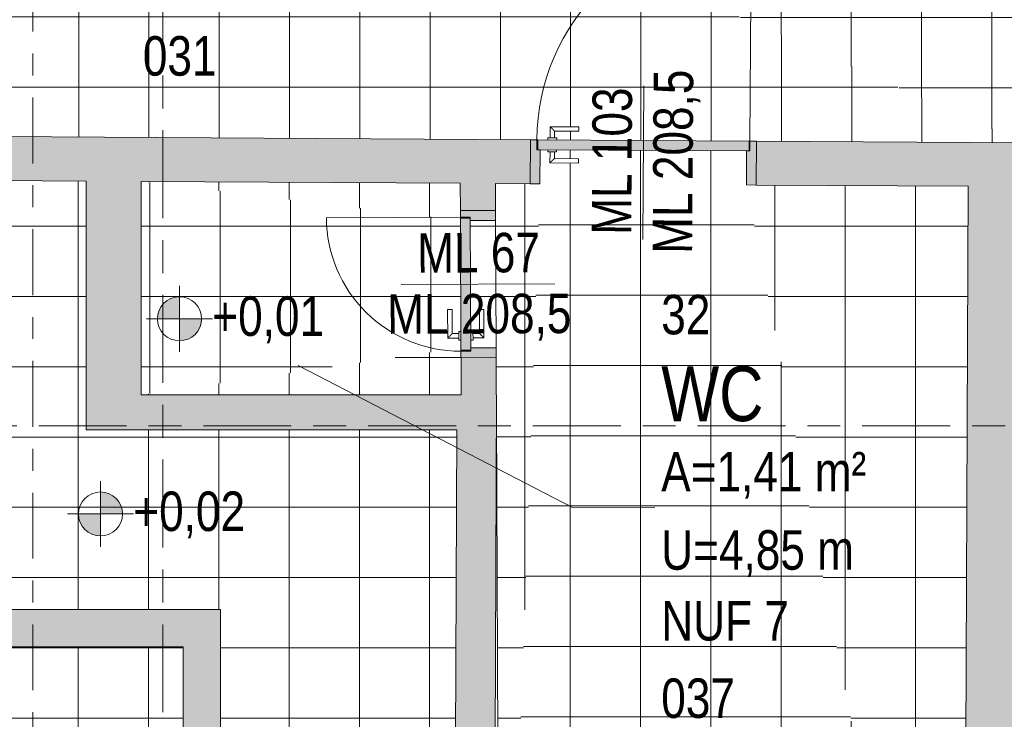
# Model space of a CAD drawing. Header units: metres. Extents: x 2 to 165, y -54 to 869.
# Tile 63 of 106: x 44.87 to 49.35, y 14.39 to 17.58. Entities that reach past the tile are written whole.
import ezdxf

# ---------------------------------------------------------------- set-up
doc = ezdxf.new("R2010")
doc.units = ezdxf.units.M
doc.linetypes.add('_Rasterlinie_', pattern=[0.75, 0.4, -0.1, 0.15, -0.1])
doc.linetypes.add('_Schnittlinie_', pattern=[0.6, 0.3, -0.1, 0.1, -0.1])
for name, color, linetype, lineweight in [('A_Geschossdecken', 7, 'Continuous', 5), ('A_Geschossdecken_Oberflächenschraffur', 7, 'Continuous', 5), ('A_Hoehenkoten', 124, 'Continuous', 5), ('A_Raster', 128, 'Continuous', 5), ('A_Raum-Txt', 16, 'Continuous', 5), ('A_Symbol-S_A', 172, 'Continuous', 5), ('A_Tuer', 128, 'Continuous', 5), ('A_Türen_Element', 128, 'Continuous', 5), ('A_Türen_Rahmen', 128, 'Continuous', 5), ('A_Wand', 244, 'Continuous', 5), ('A_Wand_Schraff', 1, 'Continuous', 5), ('A_Öffnung', 128, 'Continuous', 5)]:
    doc.layers.add(name, color=color, linetype=linetype, lineweight=lineweight)
doc.styles.add('Arial', font='arial.ttf', dxfattribs={"width": 0.8, "height": 0.18})
doc.styles.add('Arial_B', font='txt', dxfattribs={"width": 0.8, "height": 0.25})
pattern_1 = [(0, (56.97475, -0.006), (0, 0.32), []), (90, (56.97475, -0.006), (-0.32, 2e-17), [])]
pattern_2 = [(0, (56.97275, -0.009), (0, 0.32), []), (90, (56.97275, -0.009), (-0.32, 2e-17), [])]
pattern_3 = [(0, (56.97875, 0), (0, 0.32), []), (90, (56.97875, 0), (-0.32, 2e-17), [])]
pattern_4 = [(0, (57.00575, 0), (0, 0.32), []), (90, (57.00575, 0), (-0.32, 2e-17), [])]
pattern_5 = [(0, (56.97275, -0.044), (0, 0.32), []), (90, (56.97275, -0.044), (-0.32, 2e-17), [])]
pattern_6 = [(0, (56.97275, 0.042), (0, 0.32), []), (90, (56.97275, 0.042), (-0.32, 2e-17), [])]
pattern_7 = [(359.999, (57.08575, 0), (5.6e-06, 0.32), []), (90, (57.08575, 0), (-0.32, 2e-17), [])]
pattern_8 = [(0, (56.97275, 0.045), (0, 0.32), []), (90, (56.97275, 0.045), (-0.32, 2e-17), [])]
pattern_9 = [(0, (56.97275, 0.006), (0, 0.32), []), (90, (56.97275, 0.006), (-0.32, 2e-17), [])]
pattern_10 = [(0, (56.94475, 0), (0, 0.32), []), (90, (56.94475, 0), (-0.32, 2e-17), [])]
pattern_11 = [(0, (56.97275, 0), (0, 0.32), []), (90, (56.97275, 0), (-0.32, 2e-17), [])]

# ---------------------------------------------------------------- blocks, each defined once
blk = doc.blocks.new('TU DF 1 - Rahmenstock flächenbündig variabel - DL - H - 840 x 2040-8070135-AB- E0-  OK FFB')
at = {"layer": 'A_Tuer', "lineweight": 9}
h = blk.add_hatch(color=253, dxfattribs=at)
h.paths.add_polyline_path([(-0.335, 0.08), (-0.335, -0.08), (-0.29, -0.08), (-0.29, 0.035), (-0.305, 0.035), (-0.305, 0.08), (-0.3251, 0.08)], flags=0)
h.paths.add_polyline_path([(0.29, 0.035), (0.29, -0.08), (0.335, -0.0795), (0.335, 0.08), (0.305, 0.08), (0.305, 0.035)], flags=0)
blk.add_hatch(color=253, dxfattribs=at).paths.add_polyline_path([(-0.301, 0.08), (-0.301, 0.035), (0.301, 0.035), (0.301, 0.08), (-0.2361, 0.08)], flags=0)
at = {"layer": 'A_Tuer', "color": 250, "lineweight": 9}
for p, q in [((-0.245, 0.14), (-0.245, 0.09)), ((-0.115, 0.14), (-0.245, 0.14)), ((-0.245, 0.14), (-0.245, 0.09)), ((-0.115, 0.14), (-0.245, 0.14)), ((-0.115, 0.14), (-0.115, 0.12)), ((-0.115, 0.14), (-0.115, 0.12)), ((-0.255, 0.09), (-0.255, 0.08)), ((-0.255, 0.09), (-0.215, 0.09)), ((-0.225, 0.09), (-0.225, 0.12)), ((-0.225, 0.12), (-0.115, 0.12)), ((-0.225, 0.09), (-0.225, 0.12)), ((-0.225, 0.12), (-0.115, 0.12)), ((-0.215, 0.08), (-0.215, 0.09)), ((-0.335, -0.08), (-0.335, 0.08)), ((0.335, 0.08), (0.335, -0.08)), ((-0.255, 0.035), (-0.255, 0.025)), ((-0.215, 0.025), (-0.255, 0.025)), ((-0.245, 0.025), (-0.245, -0.025)), ((-0.245, 0.025), (-0.245, -0.025)), ((-0.225, -0.005), (-0.225, 0.025)), ((-0.225, -0.005), (-0.225, 0.025)), ((-0.215, 0.025), (-0.215, 0.035)), ((-0.245, -0.025), (-0.115, -0.025)), ((-0.245, -0.025), (-0.115, -0.025)), ((-0.115, -0.005), (-0.225, -0.005)), ((-0.115, -0.005), (-0.225, -0.005)), ((-0.115, -0.005), (-0.115, -0.025)), ((-0.115, -0.005), (-0.115, -0.025))]:
    blk.add_line(p, q, dxfattribs=at)
for points in [[(-0.225, 0.12), (-0.225, 0.12), (-0.2252, 0.1202), (-0.2257, 0.1207), (-0.2263, 0.1213), (-0.2269, 0.1219), (-0.2275, 0.1225), (-0.2281, 0.1231), (-0.2289, 0.1239), (-0.2298, 0.1248), (-0.2306, 0.1256), (-0.2312, 0.1262), (-0.2318, 0.1268), (-0.2324, 0.1274), (-0.233, 0.128), (-0.2337, 0.1287), (-0.2343, 0.1293), (-0.235, 0.13), (-0.2357, 0.1307), (-0.2363, 0.1313), (-0.237, 0.132), (-0.2376, 0.1326), (-0.2382, 0.1332), (-0.2388, 0.1338), (-0.2394, 0.1344), (-0.24, 0.135), (-0.2406, 0.1356), (-0.2413, 0.1363), (-0.2419, 0.1369), (-0.2425, 0.1375), (-0.2431, 0.1381), (-0.2437, 0.1387), (-0.2443, 0.1393), (-0.2448, 0.1398), (-0.245, 0.14), (-0.245, 0.14)], [(-0.225, 0.12), (-0.225, 0.12), (-0.2252, 0.1202), (-0.2257, 0.1207), (-0.2263, 0.1213), (-0.2269, 0.1219), (-0.2275, 0.1225), (-0.2281, 0.1231), (-0.2289, 0.1239), (-0.2298, 0.1248), (-0.2306, 0.1256), (-0.2312, 0.1262), (-0.2318, 0.1268), (-0.2324, 0.1274), (-0.233, 0.128), (-0.2337, 0.1287), (-0.2343, 0.1293), (-0.235, 0.13), (-0.2357, 0.1307), (-0.2363, 0.1313), (-0.237, 0.132), (-0.2376, 0.1326), (-0.2382, 0.1332), (-0.2388, 0.1338), (-0.2394, 0.1344), (-0.24, 0.135), (-0.2406, 0.1356), (-0.2413, 0.1363), (-0.2419, 0.1369), (-0.2425, 0.1375), (-0.2431, 0.1381), (-0.2437, 0.1387), (-0.2443, 0.1393), (-0.2448, 0.1398), (-0.245, 0.14), (-0.245, 0.14)], [(-0.245, -0.025), (-0.245, -0.025), (-0.2448, -0.0248), (-0.2443, -0.0243), (-0.2437, -0.0237), (-0.2431, -0.0231), (-0.2425, -0.0225), (-0.2419, -0.0219), (-0.2411, -0.0211), (-0.2402, -0.0202), (-0.2394, -0.0194), (-0.2388, -0.0188), (-0.2382, -0.0182), (-0.2376, -0.0176), (-0.237, -0.017), (-0.2363, -0.0163), (-0.2357, -0.0157), (-0.235, -0.015), (-0.2343, -0.0143), (-0.2337, -0.0137), (-0.233, -0.013), (-0.2324, -0.0124), (-0.2318, -0.0118), (-0.2312, -0.0112), (-0.2306, -0.0106), (-0.23, -0.01), (-0.2294, -0.0094), (-0.2287, -0.0087), (-0.2281, -0.0081), (-0.2275, -0.0075), (-0.2269, -0.0069), (-0.2263, -0.0063), (-0.2257, -0.0057), (-0.2252, -0.0052), (-0.225, -0.005), (-0.225, -0.005)], [(-0.245, -0.025), (-0.245, -0.025), (-0.2448, -0.0248), (-0.2443, -0.0243), (-0.2437, -0.0237), (-0.2431, -0.0231), (-0.2425, -0.0225), (-0.2419, -0.0219), (-0.2411, -0.0211), (-0.2402, -0.0202), (-0.2394, -0.0194), (-0.2388, -0.0188), (-0.2382, -0.0182), (-0.2376, -0.0176), (-0.237, -0.017), (-0.2363, -0.0163), (-0.2357, -0.0157), (-0.235, -0.015), (-0.2343, -0.0143), (-0.2337, -0.0137), (-0.233, -0.013), (-0.2324, -0.0124), (-0.2318, -0.0118), (-0.2312, -0.0112), (-0.2306, -0.0106), (-0.23, -0.01), (-0.2294, -0.0094), (-0.2287, -0.0087), (-0.2281, -0.0081), (-0.2275, -0.0075), (-0.2269, -0.0069), (-0.2263, -0.0063), (-0.2257, -0.0057), (-0.2252, -0.0052), (-0.225, -0.005), (-0.225, -0.005)]]:
    blk.add_open_spline(points, degree=3, knots=[0, 0, 0, 0, 0.083333, 0.125, 0.166667, 0.208333, 0.229167, 0.25, 0.291667, 0.333333, 0.354167, 0.375, 0.395833, 0.416667, 0.4375, 0.458333, 0.479167, 0.5, 0.520833, 0.541667, 0.5625, 0.583333, 0.604167, 0.625, 0.645833, 0.666667, 0.6875, 0.708333, 0.75, 0.770833, 0.791667, 0.833333, 0.875, 0.916667, 1, 1, 1, 1], dxfattribs=at)
at = {"layer": 'A_Türen_Element', "color": 250, "lineweight": 9}
for p, q in [((-0.301, 0.08), (0.301, 0.08)), ((-0.301, 0.035), (-0.301, 0.08)), ((0.301, 0.08), (0.301, 0.035)), ((0.301, 0.035), (-0.301, 0.035))]:
    blk.add_line(p, q, dxfattribs=at)
at = {"layer": 'A_Türen_Rahmen', "color": 250, "lineweight": 9}
for p, q in [((-0.305, 0.08), (-0.335, 0.08)), ((-0.305, 0.035), (-0.305, 0.08)), ((0.335, 0.08), (0.305, 0.08)), ((0.305, 0.08), (0.305, 0.035)), ((-0.29, 0.035), (-0.305, 0.035)), ((-0.29, -0.08), (-0.29, 0.035)), ((0.305, 0.035), (0.29, 0.035)), ((0.29, 0.035), (0.29, -0.08)), ((-0.335, -0.08), (-0.29, -0.08)), ((0.29, -0.08), (0.335, -0.08))]:
    blk.add_line(p, q, dxfattribs=at)
at = {"layer": 'A_Öffnung', "color": 250, "lineweight": 9}
blk.add_line((0.305, 0.08), (0.305, 0.69), dxfattribs=at)
blk.add_arc((0.305, 0.08), 0.61, 90, 180, dxfattribs=at)
blk = doc.blocks.new('TU DF 1 - Rahmenstock flächenbündig variabel - DL - H - 840 x 2040-8070138-AB- E0-  OK FFB')
at = {"layer": 'A_Tuer', "lineweight": 9}
h = blk.add_hatch(color=253, dxfattribs=at)
h.paths.add_polyline_path([(0.515, -0.1), (0.515, 0.1), (0.485, 0.0998), (0.485, 0.055), (0.47, 0.055), (0.47, -0.1)], flags=0)
h.paths.add_polyline_path([(-0.47, -0.1), (-0.47, 0.055), (-0.485, 0.055), (-0.485, 0.1), (-0.515, 0.1), (-0.515, -0.1), (-0.5138, -0.1)], flags=0)
blk.add_hatch(color=253, dxfattribs=at).paths.add_polyline_path([(0.481, 0.055), (0.481, 0.1), (-0.481, 0.1), (-0.481, 0.055), (0.2665, 0.055)], flags=0)
at = {"layer": 'A_Tuer', "color": 250, "lineweight": 9}
for p, q in [((-0.425, 0.16), (-0.425, 0.11)), ((-0.295, 0.16), (-0.425, 0.16)), ((-0.425, 0.16), (-0.425, 0.11)), ((-0.295, 0.16), (-0.425, 0.16)), ((-0.405, 0.11), (-0.405, 0.14)), ((-0.405, 0.14), (-0.295, 0.14)), ((-0.405, 0.11), (-0.405, 0.14)), ((-0.405, 0.14), (-0.295, 0.14)), ((-0.295, 0.16), (-0.295, 0.14)), ((-0.295, 0.16), (-0.295, 0.14)), ((-0.515, -0.1), (-0.515, 0.1)), ((-0.435, 0.11), (-0.435, 0.1)), ((-0.435, 0.11), (-0.395, 0.11)), ((-0.395, 0.1), (-0.395, 0.11)), ((0.515, 0.1), (0.515, -0.1)), ((-0.435, 0.055), (-0.435, 0.045)), ((-0.395, 0.045), (-0.435, 0.045)), ((-0.425, 0.045), (-0.425, -0.005)), ((-0.425, 0.045), (-0.425, -0.005)), ((-0.405, 0.015), (-0.405, 0.045)), ((-0.405, 0.015), (-0.405, 0.045)), ((-0.395, 0.045), (-0.395, 0.055)), ((-0.295, 0.015), (-0.405, 0.015)), ((-0.295, 0.015), (-0.405, 0.015)), ((-0.295, 0.015), (-0.295, -0.005)), ((-0.295, 0.015), (-0.295, -0.005)), ((-0.425, -0.005), (-0.295, -0.005)), ((-0.425, -0.005), (-0.295, -0.005))]:
    blk.add_line(p, q, dxfattribs=at)
for points in [[(-0.405, 0.14), (-0.405, 0.14), (-0.4052, 0.1402), (-0.4057, 0.1407), (-0.4063, 0.1413), (-0.4069, 0.1419), (-0.4075, 0.1425), (-0.4081, 0.1431), (-0.4089, 0.1439), (-0.4098, 0.1448), (-0.4106, 0.1456), (-0.4112, 0.1462), (-0.4118, 0.1468), (-0.4124, 0.1474), (-0.413, 0.148), (-0.4137, 0.1487), (-0.4143, 0.1493), (-0.415, 0.15), (-0.4157, 0.1507), (-0.4163, 0.1513), (-0.417, 0.152), (-0.4176, 0.1526), (-0.4182, 0.1532), (-0.4188, 0.1538), (-0.4194, 0.1544), (-0.42, 0.155), (-0.4206, 0.1556), (-0.4213, 0.1563), (-0.4219, 0.1569), (-0.4225, 0.1575), (-0.4231, 0.1581), (-0.4237, 0.1587), (-0.4243, 0.1593), (-0.4248, 0.1598), (-0.425, 0.16), (-0.425, 0.16)], [(-0.405, 0.14), (-0.405, 0.14), (-0.4052, 0.1402), (-0.4057, 0.1407), (-0.4063, 0.1413), (-0.4069, 0.1419), (-0.4075, 0.1425), (-0.4081, 0.1431), (-0.4089, 0.1439), (-0.4098, 0.1448), (-0.4106, 0.1456), (-0.4112, 0.1462), (-0.4118, 0.1468), (-0.4124, 0.1474), (-0.413, 0.148), (-0.4137, 0.1487), (-0.4143, 0.1493), (-0.415, 0.15), (-0.4157, 0.1507), (-0.4163, 0.1513), (-0.417, 0.152), (-0.4176, 0.1526), (-0.4182, 0.1532), (-0.4188, 0.1538), (-0.4194, 0.1544), (-0.42, 0.155), (-0.4206, 0.1556), (-0.4213, 0.1563), (-0.4219, 0.1569), (-0.4225, 0.1575), (-0.4231, 0.1581), (-0.4237, 0.1587), (-0.4243, 0.1593), (-0.4248, 0.1598), (-0.425, 0.16), (-0.425, 0.16)], [(-0.425, -0.005), (-0.425, -0.005), (-0.4248, -0.0048), (-0.4243, -0.0043), (-0.4237, -0.0037), (-0.4231, -0.0031), (-0.4225, -0.0025), (-0.4219, -0.0019), (-0.4211, -0.0011), (-0.4202, -0.0002), (-0.4194, 0.0006), (-0.4188, 0.0012), (-0.4182, 0.0018), (-0.4176, 0.0024), (-0.417, 0.003), (-0.4163, 0.0037), (-0.4157, 0.0043), (-0.415, 0.005), (-0.4143, 0.0057), (-0.4137, 0.0063), (-0.413, 0.007), (-0.4124, 0.0076), (-0.4118, 0.0082), (-0.4112, 0.0088), (-0.4106, 0.0094), (-0.41, 0.01), (-0.4094, 0.0106), (-0.4087, 0.0113), (-0.4081, 0.0119), (-0.4075, 0.0125), (-0.4069, 0.0131), (-0.4063, 0.0137), (-0.4057, 0.0143), (-0.4052, 0.0148), (-0.405, 0.015), (-0.405, 0.015)], [(-0.425, -0.005), (-0.425, -0.005), (-0.4248, -0.0048), (-0.4243, -0.0043), (-0.4237, -0.0037), (-0.4231, -0.0031), (-0.4225, -0.0025), (-0.4219, -0.0019), (-0.4211, -0.0011), (-0.4202, -0.0002), (-0.4194, 0.0006), (-0.4188, 0.0012), (-0.4182, 0.0018), (-0.4176, 0.0024), (-0.417, 0.003), (-0.4163, 0.0037), (-0.4157, 0.0043), (-0.415, 0.005), (-0.4143, 0.0057), (-0.4137, 0.0063), (-0.413, 0.007), (-0.4124, 0.0076), (-0.4118, 0.0082), (-0.4112, 0.0088), (-0.4106, 0.0094), (-0.41, 0.01), (-0.4094, 0.0106), (-0.4087, 0.0113), (-0.4081, 0.0119), (-0.4075, 0.0125), (-0.4069, 0.0131), (-0.4063, 0.0137), (-0.4057, 0.0143), (-0.4052, 0.0148), (-0.405, 0.015), (-0.405, 0.015)]]:
    blk.add_open_spline(points, degree=3, knots=[0, 0, 0, 0, 0.083333, 0.125, 0.166667, 0.208333, 0.229167, 0.25, 0.291667, 0.333333, 0.354167, 0.375, 0.395833, 0.416667, 0.4375, 0.458333, 0.479167, 0.5, 0.520833, 0.541667, 0.5625, 0.583333, 0.604167, 0.625, 0.645833, 0.666667, 0.6875, 0.708333, 0.75, 0.770833, 0.791667, 0.833333, 0.875, 0.916667, 1, 1, 1, 1], dxfattribs=at)
at = {"layer": 'A_Türen_Element', "color": 250, "lineweight": 9}
for p, q in [((-0.481, 0.1), (0.481, 0.1)), ((-0.481, 0.055), (-0.481, 0.1)), ((0.481, 0.1), (0.481, 0.055)), ((0.481, 0.055), (-0.481, 0.055))]:
    blk.add_line(p, q, dxfattribs=at)
at = {"layer": 'A_Türen_Rahmen', "color": 250, "lineweight": 9}
for p, q in [((-0.485, 0.1), (-0.515, 0.1)), ((-0.485, 0.055), (-0.485, 0.1)), ((0.515, 0.1), (0.485, 0.1)), ((0.485, 0.1), (0.485, 0.055)), ((-0.47, 0.055), (-0.485, 0.055)), ((-0.47, -0.1), (-0.47, 0.055)), ((0.485, 0.055), (0.47, 0.055)), ((0.47, 0.055), (0.47, -0.1)), ((-0.515, -0.1), (-0.47, -0.1)), ((0.47, -0.1), (0.515, -0.1))]:
    blk.add_line(p, q, dxfattribs=at)
at = {"layer": 'A_Öffnung', "color": 250, "lineweight": 9}
blk.add_line((0.485, 0.1), (0.485, 1.07), dxfattribs=at)
blk.add_arc((0.485, 0.1), 0.97, 90, 180, dxfattribs=at)
blk = doc.blocks.new('Beschriftung Türen DL oder ML - Durchgangslichte mit Kennzeichen-6113498-AB- E0-  OK FFB')
at = {"layer": 'A_Tuer'}
blk.add_line((0, 0.003493), (0, -0.003507), dxfattribs=at)
blk = doc.blocks.new('Höhenkoten - Kreuz gefüllt-6114407-AB- E0-  OK FFB')
at = {"layer": 'A_Hoehenkoten'}
h = blk.add_hatch(color=256, dxfattribs=at)
edge = h.paths.add_edge_path(flags=0)
edge.add_line((0.001, 0.0014), (0, 0.0014))
edge.add_line((0, 0.0014), (0, 0.0024))
edge.add_arc((0, 0.0014), 0.001, 0, 90, ccw=False)
h = blk.add_hatch(color=256, dxfattribs=at)
edge = h.paths.add_edge_path(flags=0)
edge.add_line((-0.001, 0.0014), (0, 0.0014))
edge.add_line((0, 0.0014), (0, 0.0004))
edge.add_arc((0, 0.0014), 0.001, 180, 270, ccw=False)
for p, q in [((0, 0.0029), (0, -0.0001)), ((0, 0.0014), (0, 0.0024)), ((0, 0.0024), (0, 0.0014)), ((0, 0.0024), (0, 0.0014)), ((0, 0.0014), (0, 0.0024)), ((-0.0015, 0.0014), (0.0015, 0.0014)), ((-0.001, 0.0014), (0, 0.0014)), ((0, 0.0014), (-0.001, 0.0014)), ((0, 0.0014), (-0.001, 0.0014)), ((-0.001, 0.0014), (0, 0.0014)), ((0.001, 0.0014), (0, 0.0014)), ((0, 0.0014), (0, 0.0004)), ((0, 0.0004), (0, 0.0014)), ((0, 0.0014), (0.001, 0.0014)), ((0, 0.0014), (0.001, 0.0014)), ((0.001, 0.0014), (0, 0.0014)), ((0, 0.0014), (0, 0.0004)), ((0, 0.0004), (0, 0.0014))]:
    blk.add_line(p, q, dxfattribs=at)
for start, end in [(90, 180), (90, 180), (360, 90), (360, 90), (180, 270), (180, 270), (270, 0), (270, 360)]:
    blk.add_arc((0, 0.0014), 0.001, start, end, dxfattribs=at)

msp = doc.modelspace()

# ---------------------------------------------------------------- hatches: boundary and pattern name
at = {"layer": 'A_Geschossdecken_Oberflächenschraffur'}
h = msp.add_hatch(dxfattribs=at)
h.set_pattern_fill('FP_242', color=9, style=0, pattern_type=2)
h.set_pattern_definition(pattern_1)
h.paths.add_polyline_path([(49.4366, 17.0207), (42.8944, 19.919), (42.8944, 17.0593), (47.2716, 17.0338), (47.2723, 17.0435), (47.2817, 17.0435), (47.2823, 17.0934), (47.4119, 17.0913), (47.4115, 17.0727), (47.3018, 17.0727), (47.3018, 17.0433), (47.3117, 17.0433), (47.3117, 17.0333), (49.4354, 17.0207)], flags=0)
h = msp.add_hatch(dxfattribs=at)
h.set_pattern_fill('FP_242', color=9, style=0, pattern_type=2)
h.set_pattern_definition(pattern_1)
h.paths.add_polyline_path([(49.4366, 17.0207), (42.8944, 19.919), (42.8944, 17.0593), (47.2716, 17.0338), (47.2723, 17.0435), (47.2817, 17.0435), (47.2823, 17.0934), (47.4119, 17.0913), (47.4115, 17.0727), (47.3018, 17.0727), (47.3018, 17.0433), (47.3117, 17.0433), (47.3117, 17.0333), (49.4354, 17.0207)], flags=0)
h = msp.add_hatch(dxfattribs=at)
h.set_pattern_fill('FP_243', color=9, style=0, pattern_type=2)
h.set_pattern_definition(pattern_2)
h.paths.add_polyline_path([(48.1111, 19.8877), (48.1159, 19.8837), (48.1111, 19.8877)], flags=0)
h.paths.add_polyline_path([(48.1232, 19.8526), (48.123, 19.8512), (48.1225, 19.8517)], flags=0)
h.paths.add_polyline_path([(49.4366, 17.0207), (52.125, 19.9027), (48.1225, 19.9097), (48.1213, 19.8998), (48.1111, 19.8998), (48.1113, 19.8876), (48.1181, 19.8835), (48.1198, 19.8817), (48.1264, 19.8702), (48.1268, 19.8668), (48.1255, 19.858), (48.1181, 19.846), (48.1128, 19.8439), (48.1105, 19.8439), (48.1075, 19.8426), (48.1041, 19.8406), (48.1024, 19.8454), (48.0983, 19.8427), (48.0975, 19.842), (48.0967, 19.8417), (48.0936, 19.8421), (48.0877, 19.8452), (48.0824, 19.8509), (48.0775, 19.8637), (48.0795, 19.8749), (48.081, 19.8753), (48.0851, 19.8826), (48.0938, 19.8877), (48.0938, 19.8998), (48.0825, 19.8998), (48.0825, 19.9098), (42.8944, 19.919), (49.4354, 17.0212)], flags=0)
h.paths.add_polyline_path([(48.0877, 19.8452), (48.0877, 19.8468), (48.0872, 19.8461)], flags=0)
h.paths.add_polyline_path([(48.1024, 19.8877), (48.1033, 19.8865), (48.1045, 19.8877), (48.1025, 19.8877)], flags=0)
h.paths.add_polyline_path([(48.1004, 19.8877), (48.0981, 19.8877), (48.0981, 19.8862), (48.1004, 19.8877)], flags=0)
h.paths.add_polyline_path([(48.1, 19.8852), (48.1013, 19.8877), (48.1003, 19.8872), (48.1001, 19.8856)], flags=0)
h = msp.add_hatch(dxfattribs=at)
h.set_pattern_fill('FP_243', color=9, style=0, pattern_type=2)
h.set_pattern_definition(pattern_2)
h.paths.add_polyline_path([(48.1111, 19.8877), (48.1159, 19.8837), (48.1111, 19.8877)], flags=0)
h.paths.add_polyline_path([(48.1232, 19.8526), (48.123, 19.8512), (48.1225, 19.8517)], flags=0)
h.paths.add_polyline_path([(49.4366, 17.0207), (52.125, 19.9027), (48.1225, 19.9097), (48.1213, 19.8998), (48.1111, 19.8998), (48.1113, 19.8876), (48.1181, 19.8835), (48.1198, 19.8817), (48.1264, 19.8702), (48.1268, 19.8668), (48.1255, 19.858), (48.1181, 19.846), (48.1128, 19.8439), (48.1105, 19.8439), (48.1075, 19.8426), (48.1041, 19.8406), (48.1024, 19.8454), (48.0983, 19.8427), (48.0975, 19.842), (48.0967, 19.8417), (48.0936, 19.8421), (48.0877, 19.8452), (48.0824, 19.8509), (48.0775, 19.8637), (48.0795, 19.8749), (48.081, 19.8753), (48.0851, 19.8826), (48.0938, 19.8877), (48.0938, 19.8998), (48.0825, 19.8998), (48.0825, 19.9098), (42.8944, 19.919), (49.4354, 17.0212)], flags=0)
h.paths.add_polyline_path([(48.0877, 19.8452), (48.0877, 19.8468), (48.0872, 19.8461)], flags=0)
h.paths.add_polyline_path([(48.1024, 19.8877), (48.1033, 19.8865), (48.1045, 19.8877), (48.1025, 19.8877)], flags=0)
h.paths.add_polyline_path([(48.1004, 19.8877), (48.0981, 19.8877), (48.0981, 19.8862), (48.1004, 19.8877)], flags=0)
h.paths.add_polyline_path([(48.1, 19.8852), (48.1013, 19.8877), (48.1003, 19.8872), (48.1001, 19.8856)], flags=0)
h = msp.add_hatch(dxfattribs=at)
h.set_pattern_fill('FP_270', color=9, style=0, pattern_type=2)
h.set_pattern_definition(pattern_8)
h.paths.add_polyline_path([(48.1754, 16.8281), (48.1754, 16.9832), (47.3113, 16.9883), (47.3106, 16.9783), (47.3013, 16.9783), (47.3013, 16.9483), (47.4111, 16.947), (47.411, 16.9277), (47.281, 16.929), (47.281, 16.9784), (47.2713, 16.9785), (47.2712, 16.9885), (47.2363, 16.9887), (47.2363, 16.8337), (47.9728, 16.8293)], flags=0)
h = msp.add_hatch(dxfattribs=at)
h.set_pattern_fill('FP_270', color=9, style=0, pattern_type=2)
h.set_pattern_definition(pattern_8)
h.paths.add_polyline_path([(48.1754, 16.8281), (48.1754, 16.9832), (47.3113, 16.9883), (47.3106, 16.9783), (47.3013, 16.9783), (47.3013, 16.9483), (47.4111, 16.947), (47.411, 16.9277), (47.281, 16.929), (47.281, 16.9784), (47.2713, 16.9785), (47.2712, 16.9885), (47.2363, 16.9887), (47.2363, 16.8337), (47.9728, 16.8293)], flags=0)
h = msp.add_hatch(dxfattribs=at)
h.set_pattern_fill('FP_147', color=9, style=0, pattern_type=2)
h.set_pattern_definition(pattern_11)
h.paths.add_polyline_path([(45.1662, 12.7879), (45.6114, 12.7879), (45.6114, 13.6504), (45.6014, 13.6511), (45.6014, 13.6604), (45.5714, 13.6604), (45.5711, 13.5504), (45.5514, 13.5504), (45.5518, 13.6804), (45.6014, 13.6804), (45.6014, 13.6904), (45.6114, 13.6904), (45.6114, 14.7239), (43.2944, 14.7239), (43.2944, 12.7879), (43.339, 12.7879)], flags=0)
h.paths.add_polyline_path([(45.6564, 12.8854), (45.7814, 12.8854), (45.7814, 13.7254), (45.6564, 13.7254), (45.6574, 13.6904), (45.6664, 13.6897), (45.6664, 13.6804), (45.7164, 13.68), (45.7161, 13.5504), (45.6964, 13.5504), (45.6964, 13.6604), (45.6664, 13.6604), (45.6664, 13.6504), (45.6564, 13.6504), (45.6564, 13.1077)], flags=0)
h.paths.add_polyline_path([(46.7409, 13.8732), (46.7419, 13.9981), (46.8495, 13.9978), (46.8566, 15.7123), (45.1694, 15.7123), (45.1694, 16.8459), (43.2944, 16.857), (43.2944, 14.8939), (45.7814, 14.8939), (45.7814, 14.0057), (46.1719, 14.0026), (46.1719, 13.8776), (46.2059, 13.8777), (46.2067, 13.8874), (46.216, 13.8873), (46.2167, 13.9373), (46.3464, 13.9359), (46.3462, 13.9163), (46.2362, 13.9163), (46.2362, 13.8871), (46.246, 13.887), (46.246, 13.877), (46.5695, 13.8745)], flags=0)
h = msp.add_hatch(dxfattribs=at)
h.set_pattern_fill('FP_147', color=9, style=0, pattern_type=2)
h.set_pattern_definition(pattern_11)
h.paths.add_polyline_path([(45.1662, 12.7879), (45.6114, 12.7879), (45.6114, 13.6504), (45.6014, 13.6511), (45.6014, 13.6604), (45.5714, 13.6604), (45.5711, 13.5504), (45.5514, 13.5504), (45.5518, 13.6804), (45.6014, 13.6804), (45.6014, 13.6904), (45.6114, 13.6904), (45.6114, 14.7239), (43.2944, 14.7239), (43.2944, 12.7879), (43.339, 12.7879)], flags=0)
h.paths.add_polyline_path([(45.6564, 12.8854), (45.7814, 12.8854), (45.7814, 13.7254), (45.6564, 13.7254), (45.6574, 13.6904), (45.6664, 13.6897), (45.6664, 13.6804), (45.7164, 13.68), (45.7161, 13.5504), (45.6964, 13.5504), (45.6964, 13.6604), (45.6664, 13.6604), (45.6664, 13.6504), (45.6564, 13.6504), (45.6564, 13.1077)], flags=0)
h.paths.add_polyline_path([(46.7409, 13.8732), (46.7419, 13.9981), (46.8495, 13.9978), (46.8566, 15.7123), (45.1694, 15.7123), (45.1694, 16.8459), (43.2944, 16.857), (43.2944, 14.8939), (45.7814, 14.8939), (45.7814, 14.0057), (46.1719, 14.0026), (46.1719, 13.8776), (46.2059, 13.8777), (46.2067, 13.8874), (46.216, 13.8873), (46.2167, 13.9373), (46.3464, 13.9359), (46.3462, 13.9163), (46.2362, 13.9163), (46.2362, 13.8871), (46.246, 13.887), (46.246, 13.877), (46.5695, 13.8745)], flags=0)
h = msp.add_hatch(dxfattribs=at)
h.set_pattern_fill('FP_264', color=9, style=0, pattern_type=2)
h.set_pattern_definition(pattern_3)
h.paths.add_polyline_path([(45.4197, 15.8723), (46.8757, 16.0863), (45.4197, 16.8444), (45.4197, 15.8723)], flags=0)
h = msp.add_hatch(dxfattribs=at)
h.set_pattern_fill('FP_264', color=9, style=0, pattern_type=2)
h.set_pattern_definition(pattern_3)
h.paths.add_polyline_path([(45.4197, 15.8723), (46.8757, 16.0863), (45.4197, 16.8444), (45.4197, 15.8723)], flags=0)
h = msp.add_hatch(dxfattribs=at)
h.set_pattern_fill('FP_266', color=9, style=0, pattern_type=2)
h.set_pattern_definition(pattern_3)
h.paths.add_polyline_path([(46.8757, 16.0863), (46.8755, 16.1211), (46.8655, 16.1218), (46.8655, 16.1311), (46.8155, 16.1312), (46.8158, 16.2609), (46.8349, 16.2609), (46.8354, 16.151), (46.8654, 16.1511), (46.8655, 16.1611), (46.8754, 16.1611), (46.8731, 16.6662), (45.4197, 16.8444), (46.8755, 16.0864)], flags=0)
h = msp.add_hatch(dxfattribs=at)
h.set_pattern_fill('FP_266', color=9, style=0, pattern_type=2)
h.set_pattern_definition(pattern_3)
h.paths.add_polyline_path([(46.8757, 16.0863), (46.8755, 16.1211), (46.8655, 16.1218), (46.8655, 16.1311), (46.8155, 16.1312), (46.8158, 16.2609), (46.8349, 16.2609), (46.8354, 16.151), (46.8654, 16.1511), (46.8655, 16.1611), (46.8754, 16.1611), (46.8731, 16.6662), (45.4197, 16.8444), (46.8755, 16.0864)], flags=0)
h = msp.add_hatch(dxfattribs=at)
h.set_pattern_fill('FP_267', color=9, style=0, pattern_type=2)
h.set_pattern_definition(pattern_5)
h.paths.add_polyline_path([(46.8732, 16.6662), (46.8725, 16.8358), (45.4197, 16.8444), (46.8731, 16.6662)], flags=0)
h = msp.add_hatch(dxfattribs=at)
h.set_pattern_fill('FP_267', color=9, style=0, pattern_type=2)
h.set_pattern_definition(pattern_5)
h.paths.add_polyline_path([(46.8732, 16.6662), (46.8725, 16.8358), (45.4197, 16.8444), (46.8731, 16.6662)], flags=0)
h = msp.add_hatch(dxfattribs=at)
h.set_pattern_fill('FP_269', color=9, style=0, pattern_type=2)
h.set_pattern_definition(pattern_7)
h.paths.add_polyline_path([(47.0543, 11.7716), (47.2354, 16.8337), (47.0325, 16.834), (47.0499, 12.7933), (47.0845, 12.7929), (47.0826, 12.6632), (47.0639, 12.6633), (47.0639, 12.7733), (47.05, 12.7733), (47.0512, 12.4922)], flags=0)
h = msp.add_hatch(dxfattribs=at)
h.set_pattern_fill('FP_269', color=9, style=0, pattern_type=2)
h.set_pattern_definition(pattern_7)
h.paths.add_polyline_path([(47.0543, 11.7716), (47.2354, 16.8337), (47.0325, 16.834), (47.0499, 12.7933), (47.0845, 12.7929), (47.0826, 12.6632), (47.0639, 12.6633), (47.0639, 12.7733), (47.05, 12.7733), (47.0512, 12.4922)], flags=0)
h = msp.add_hatch(dxfattribs=at)
h.set_pattern_fill('FP_271', color=9, style=0, pattern_type=2)
h.set_pattern_definition(pattern_9)
h.paths.add_polyline_path([(47.0543, 11.7716), (48.1754, 16.8281), (47.2354, 16.8337), (47.0552, 11.7976)], flags=0)
h = msp.add_hatch(dxfattribs=at)
h.set_pattern_fill('FP_271', color=9, style=0, pattern_type=2)
h.set_pattern_definition(pattern_9)
h.paths.add_polyline_path([(47.0543, 11.7716), (48.1754, 16.8281), (47.2354, 16.8337), (47.0552, 11.7976)], flags=0)
h = msp.add_hatch(dxfattribs=at)
h.set_pattern_fill('FP_181', color=9, style=0, pattern_type=2)
h.set_pattern_definition(pattern_9)
h.paths.add_polyline_path([(49.1641, 11.7716), (48.1754, 16.8279), (47.0552, 11.7716), (49.1632, 11.7716)], flags=0)
h = msp.add_hatch(dxfattribs=at)
h.set_pattern_fill('FP_181', color=9, style=0, pattern_type=2)
h.set_pattern_definition(pattern_9)
h.paths.add_polyline_path([(49.1641, 11.7716), (48.1754, 16.8279), (47.0552, 11.7716), (49.1632, 11.7716)], flags=0)
h = msp.add_hatch(dxfattribs=at)
h.set_pattern_fill('FP_272', color=9, style=0, pattern_type=2)
h.set_pattern_definition(pattern_10)
h.paths.add_polyline_path([(49.1641, 11.7716), (49.1858, 16.8222), (48.1755, 16.8279), (49.1632, 11.7763)], flags=0)
h = msp.add_hatch(dxfattribs=at)
h.set_pattern_fill('FP_272', color=9, style=0, pattern_type=2)
h.set_pattern_definition(pattern_10)
h.paths.add_polyline_path([(49.1641, 11.7716), (49.1858, 16.8222), (48.1755, 16.8279), (49.1632, 11.7763)], flags=0)
h = msp.add_hatch(dxfattribs=at)
h.set_pattern_fill('FP_265', color=9, style=0, pattern_type=2)
h.set_pattern_definition(pattern_4)
h.paths.add_polyline_path([(46.9207, 16.0863), (47.0357, 16.0868), (47.0325, 16.6668), (46.9182, 16.6663), (46.9207, 16.1613), (46.9304, 16.1606), (46.9304, 16.1514), (46.9604, 16.1515), (46.9607, 16.2615), (46.9799, 16.2616), (46.9799, 16.1316), (46.9305, 16.1313), (46.9305, 16.1214), (46.9205, 16.1213), (46.9207, 16.0868)], flags=0)
h = msp.add_hatch(dxfattribs=at)
h.set_pattern_fill('FP_265', color=9, style=0, pattern_type=2)
h.set_pattern_definition(pattern_4)
h.paths.add_polyline_path([(46.9207, 16.0863), (47.0357, 16.0868), (47.0325, 16.6668), (46.9182, 16.6663), (46.9207, 16.1613), (46.9304, 16.1606), (46.9304, 16.1514), (46.9604, 16.1515), (46.9607, 16.2615), (46.9799, 16.2616), (46.9799, 16.1316), (46.9305, 16.1313), (46.9305, 16.1214), (46.9205, 16.1213), (46.9207, 16.0868)], flags=0)
h = msp.add_hatch(dxfattribs=at)
h.set_pattern_fill('FP_268', color=9, style=0, pattern_type=2)
h.set_pattern_definition(pattern_6)
h.paths.add_polyline_path([(46.8495, 15.8723), (46.8766, 15.8723), (46.8757, 16.0861), (45.4197, 15.8723), (46.2889, 15.8723)], flags=0)
h = msp.add_hatch(dxfattribs=at)
h.set_pattern_fill('FP_268', color=9, style=0, pattern_type=2)
h.set_pattern_definition(pattern_6)
h.paths.add_polyline_path([(46.8495, 15.8723), (46.8766, 15.8723), (46.8757, 16.0861), (45.4197, 15.8723), (46.2889, 15.8723)], flags=0)
at = {"layer": 'A_Wand_Schraff', "lineweight": 9}
h = msp.add_hatch(color=253, dxfattribs=at)
h.paths.add_polyline_path([(49.1858, 16.8222), (49.1866, 17.0222), (48.2216, 17.0279), (48.2204, 16.8279), (48.5341, 16.826)], flags=0)
h.paths.add_polyline_path([(47.1904, 16.834), (47.1916, 17.034), (42.8944, 17.0593), (42.8944, 16.8593), (47.1308, 16.8343)], flags=0)
for points in [[(49.4132, 11.5566), (49.4366, 17.0207), (49.1866, 17.0222), (49.1632, 11.5566)], [(45.1694, 15.7123), (45.4194, 15.7123), (45.4194, 16.8444), (45.1694, 16.8459), (45.1694, 16.7628)], [(45.4194, 15.7123), (46.8566, 15.7123), (46.8573, 15.8723), (45.4194, 15.8723)], [(45.6114, 14.7239), (45.6114, 14.8939), (43.2944, 14.8939), (43.2944, 14.7239), (45.1662, 14.7239)]]:
    msp.add_hatch(color=253, dxfattribs=at).paths.add_polyline_path(points, flags=0)
h = msp.add_hatch(color=253, dxfattribs=at)
h.paths.add_polyline_path([(46.8766, 15.8723), (47.0366, 15.8723), (47.0359, 16.0418), (46.8759, 16.0411)], flags=0)
h.paths.add_polyline_path([(46.873, 16.7111), (47.033, 16.7118), (47.0325, 16.8349), (46.8725, 16.8358), (46.8728, 16.7628)], flags=0)
h = msp.add_hatch(color=253, dxfattribs=at)
h.paths.add_polyline_path([(47.0193, 11.5566), (47.0206, 11.8535), (46.8406, 11.8542), (46.8402, 11.5566)], flags=0)
h.paths.add_polyline_path([(47.0249, 12.8835), (47.0366, 15.8723), (46.8573, 15.8723), (46.8449, 12.8842), (46.8502, 12.8842)], flags=0)
h = msp.add_hatch(color=253, dxfattribs=at)
h.paths.add_polyline_path([(45.7814, 10.6439), (45.7814, 12.8404), (45.6114, 12.8404), (45.6114, 10.6439), (45.7275, 10.6439)], flags=0)
h.paths.add_polyline_path([(45.6114, 13.7704), (45.7814, 13.7704), (45.7814, 14.8939), (45.6114, 14.8939), (45.6114, 13.9157)], flags=0)

# ---------------------------------------------------------------- linework, layer by layer
at = {"layer": 'A_Geschossdecken', "color": 253, "lineweight": 9}
for p, q in [((47.2256, 17.0338), (47.2216, 17.0338)), ((48.1916, 17.0281), (48.1876, 17.0281)), ((45.4197, 15.8723), (45.4197, 16.8444)), ((46.8734, 16.6811), (46.8734, 16.6771)), ((47.0332, 16.6668), (47.0357, 16.0868)), ((46.876, 16.0751), (46.876, 16.0711)), ((47.0499, 12.7932), (47.037, 15.792))]:
    msp.add_line(p, q, dxfattribs=at)
at = {"layer": 'A_Raster', "linetype": '_Rasterlinie_', "lineweight": 9}
for p, q in [((45.5186, -53.073), (45.5186, 37.0621)), ((88.1031, 15.7316), (15.5195, 15.7316))]:
    msp.add_line(p, q, dxfattribs=at)
at = {"layer": 'A_Raum-Txt'}
for p, q in [((46.1344, 16.0066), (47.386, 15.3577)), ((47.386, 15.3577), (47.7582, 15.3601))]:
    msp.add_line(p, q, dxfattribs=at)
at = {"layer": 'A_Symbol-S_A', "linetype": '_Schnittlinie_', "lineweight": 9}
msp.add_line((44.9268, -32.2734), (44.9268, 28.6584), dxfattribs=at)
at = {"layer": 'A_Wand', "color": 250, "lineweight": 9}
for p, q in [((47.1916, 17.034), (42.8944, 17.0593)), ((47.1904, 16.834), (47.1916, 17.034)), ((48.2216, 17.0279), (48.2204, 16.8279)), ((49.4366, 17.0207), (48.2216, 17.0279)), ((43.2944, 16.857), (45.1694, 16.8459)), ((45.1694, 16.8459), (45.1694, 15.7123)), ((45.4194, 16.8444), (46.8725, 16.8358)), ((45.4194, 15.8723), (45.4194, 16.8444)), ((46.8725, 16.8358), (46.873, 16.7111)), ((47.0325, 16.8349), (47.1904, 16.834)), ((47.033, 16.7118), (47.0325, 16.8349)), ((48.2204, 16.8279), (49.1858, 16.8222)), ((49.1858, 16.8222), (49.1641, 11.7716)), ((46.873, 16.7111), (47.033, 16.7118)), ((47.0359, 16.0418), (46.8759, 16.0411)), ((46.8759, 16.0411), (46.8766, 15.8723)), ((47.0366, 15.8723), (47.0359, 16.0418)), ((46.8766, 15.8723), (45.4194, 15.8723)), ((47.0249, 12.8835), (47.0373, 15.8723)), ((47.0373, 15.8723), (47.0366, 15.8723)), ((45.1694, 15.7123), (46.8566, 15.7123)), ((46.8566, 15.7123), (46.8495, 13.9973)), ((45.7814, 14.8939), (43.2944, 14.8939)), ((45.7814, 14.0057), (45.7814, 14.8939)), ((43.2944, 14.7239), (45.6114, 14.7239)), ((45.6114, 14.7239), (45.6114, 13.7704))]:
    msp.add_line(p, q, dxfattribs=at)

# ---------------------------------------------------------------- block references
at = {"layer": 'A_Hoehenkoten', "extrusion": (0, 0, -1), "xscale": 99.99999999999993, "yscale": 99.99999999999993, "zscale": 99.99999999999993}
msp.add_blockref('Höhenkoten - Kreuz gefüllt-6114407-AB- E0-  OK FFB', (-45.5941, 16.0785), dxfattribs=at)
at = {"layer": 'A_Hoehenkoten', "xscale": 99.99999999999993, "yscale": 99.99999999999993, "zscale": 99.99999999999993}
msp.add_blockref('Höhenkoten - Kreuz gefüllt-6114407-AB- E0-  OK FFB', (45.2344, 15.1898), dxfattribs=at)
at = {"layer": 'A_Tuer', "color": 250, "lineweight": 9}
for name, p, rotation in [('TU DF 1 - Rahmenstock flächenbündig variabel - DL - H - 840 x 2040-8070138-AB- E0-  OK FFB', (47.706, 16.9309), 359.6619106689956), ('TU DF 1 - Rahmenstock flächenbündig variabel - DL - H - 840 x 2040-8070135-AB- E0-  OK FFB', (46.9544, 16.3765), 90.24737047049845)]:
    msp.add_blockref(name, p, dxfattribs=dict(at, rotation=rotation))
at = {"layer": 'A_Tuer'}
for p, xscale, yscale, zscale, rotation in [((47.706, 16.9309), 99.99999999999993, 99.99999999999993, 99.99999999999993, 359.6619106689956), ((46.9544, 16.3765), 99.99999999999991, 99.99999999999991, 99.99999999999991, 270.2473704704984)]:
    msp.add_blockref('Beschriftung Türen DL oder ML - Durchgangslichte mit Kennzeichen-6113498-AB- E0-  OK FFB', p, dxfattribs=dict(at, xscale=xscale, yscale=yscale, zscale=zscale, rotation=rotation))

# ---------------------------------------------------------------- texts
at = {"layer": 'A_Hoehenkoten', "char_height": 0.18, "width": 0.601593, "attachment_point": 1, "line_spacing_factor": 0.941778, "style": 'Arial'}
for s, insert in [('+0,01', (45.7435, 16.3207)), ('+0,02', (45.3837, 15.432))]:
    msp.add_mtext(s, dxfattribs=dict(at, insert=insert))
at = {"layer": 'A_Raum-Txt', "attachment_point": 1}
for s, insert, char_height, width, style in [('031', (45.4271, 17.5059), 0.18, 0.40405, 'Arial'), ('32', (47.7876, 16.3278), 0.18, 0.269367, 'Arial'), ('WC', (47.7876, 16.0023), 0.25, 0.557974, 'Arial_B'), ('A=1,41 m²', (47.7876, 15.6125), 0.18, 1.109535, 'Arial'), ('U=4,85 m', (47.7876, 15.2558), 0.18, 1.0454, 'Arial'), ('NUF 7', (47.7876, 14.9332), 0.18, 0.692658, 'Arial'), ('037', (47.7876, 14.5806), 0.18, 0.40405, 'Arial')]:
    msp.add_mtext(s, dxfattribs=dict(at, insert=insert, char_height=char_height, width=width, style=style))
at = {"layer": 'A_Tuer', "char_height": 0.18, "attachment_point": 1, "style": 'Arial'}
for s, insert, width, rotation in [('ML 103', (47.471, 16.6018), 0.801687, 89.6619), ('ML 208,5', (47.7483, 16.5155), 1.000506, 89.6619), ('ML 67', (46.6758, 16.6084), 0.667004, 0.2474), ('ML 208,5', (46.5394, 16.33), 1.000506, 0.2474)]:
    msp.add_mtext(s, dxfattribs=dict(at, insert=insert, width=width, rotation=rotation))

doc.saveas('drawing.dxf')
